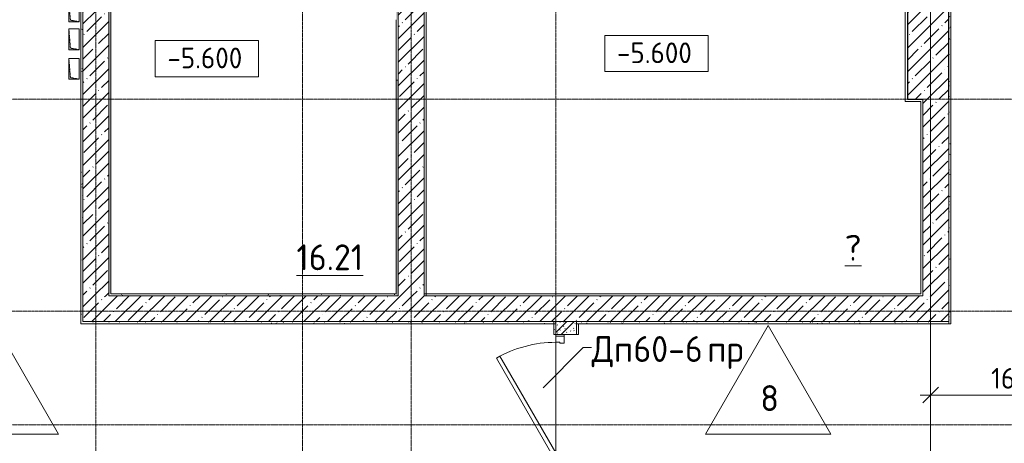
# Model space of a CAD drawing. Header units: millimetres. Extents: x 25420 to 100191, y -10965 to 131188.
# Tile 34 of 53: x 56289 to 65812, y 93673 to 97770. Entities that reach past the tile are written whole.
import ezdxf

# ---------------------------------------------------------------- set-up
doc = ezdxf.new("R2010")
doc.units = ezdxf.units.MM
doc.linetypes.add('3_ Штрих_ 1 х 1 мм', pattern=[2, 1, -1])
doc.linetypes.add('4_ Штрихпунктир_ 10 х 2 мм', pattern=[14, 10, -2, 0, -2])
for name, color, linetype, lineweight in [('A-ANNO-DIMS', 7, 'Continuous', 5), ('A-ANNO-DIMS-100', 7, 'Continuous', 5), ('A-AREA-IDEN', 7, 'Continuous', 5), ('A-DETL-GENF', 7, 'Continuous', 13), ('A-DOOR', 7, 'Continuous', 13), ('A-DOOR-FRAM', 7, 'Continuous', 13), ('A-DOOR-IDEN', 7, 'Continuous', 5), ('A-FLOR', 7, 'Continuous', 13), ('A-FLOR-IDEN', 7, 'Continuous', 5), ('A-WALL', 7, 'Continuous', 13), ('A-WALL-PATT', 7, 'Continuous', 13), ('G-ANNO-DIMS', 7, 'Continuous', 5), ('I-WALL', 7, 'Continuous', 13), ('M-EQPM', 7, 'Continuous', 13), ('S-COLS', 7, 'Continuous', 25), ('S-GRID', 7, 'Continuous', 5)]:
    doc.layers.add(name, color=color, linetype=linetype, lineweight=lineweight)
doc.styles.add('GOST Common_2', font='GOST_Common.ttf', dxfattribs={"height": 250})
doc.styles.add('GOST Common_3', font='GOST_Common.ttf', dxfattribs={"height": 200})
doc.dimstyles.new('2_мм', dxfattribs={"dimscale": 304.8, "dimtxt": 201.142999, "dimasz": 0.492126, "dimexe": 0.328084, "dimexo": 0.492126, "dimgap": 0, "dimtad": 1, "dimdec": 0, "dimdsep": 46, "dimtxsty": 'GOST Common_3', "dimblk1": 'OBLIQUE', "dimblk2": 'OBLIQUE', "dimsah": 1, "dimcen": 0.09, "dimdle": 0.328084, "dimadec": 5, "dimazin": 2, "dimtfac": 1, "dimtdec": 4, "dimtix": 1, "dimtmove": 0, "dimatfit": 3, "dimfxl": 1, "dimtvp": 1, "dimtolj": 1, "dimtzin": 0, "dimarcsym": 2})
pattern_1 = [(0, (0, 0), (203.2, 50.8), [3.353, -149.047, 3.353, -149.047, -812.8]), (0, (0, 0), (203.2, 50.8), [-304.8, 3.353, -301.447, 3.353, -149.047, -355.6]), (0, (0, 0), (203.2, 50.8), [-762, 3.353, -98.247, 3.353, -250.647]), (120, (76.2, 25.4), (-145.59409, 150.576362), [3.353, -149.047, 3.353, -149.047, -812.8]), (120, (76.2, 25.4), (-145.59409, 150.576362), [-304.8, 3.353, -301.447, 3.353, -149.047, -355.6]), (120, (76.2, 25.4), (-145.59409, 150.576362), [-762, 3.353, -98.247, 3.353, -250.647]), (240, (101.6, 127), (-57.60591, -201.376362), [3.353, -149.047, 3.353, -149.047, -812.8]), (240, (101.6, 127), (-57.60591, -201.376362), [-304.8, 3.353, -301.447, 3.353, -149.047, -355.6]), (240, (101.6, 127), (-57.60591, -201.376362), [-762, 3.353, -98.247, 3.353, -250.647])]
pattern_2 = [(45, (0, 0), (-114.04925, 114.04925), []), (45, (114.05, 0), (-114.04925, 114.04925), [201.612, -40.322, 3.353, -36.97])]

# ---------------------------------------------------------------- blocks, each defined once
blk = doc.blocks.new('Наметкина 10_РД_АР_П_Отделка_R21_rvt-1--01_Подвал_МП_часть Б')
at = {"layer": 'A-WALL-PATT', "lineweight": 5}
h = blk.add_hatch(dxfattribs=at)
h.set_pattern_fill('FP_6', color=256, style=0, pattern_type=2)
h.set_pattern_definition(pattern_1)
h.paths.add_polyline_path([(57150, 95120), (57170, 95120), (57170, 101000), (57150, 101000), (57150, 98319.4)])
h = blk.add_hatch(dxfattribs=at)
h.set_pattern_fill('FP_6', color=256, style=0, pattern_type=2)
h.set_pattern_definition(pattern_1)
h.paths.add_polyline_path([(59930, 95100), (59950, 95100), (59950, 97184.4), (59930, 97184.4), (59930, 95120)])
h.paths.add_polyline_path([(59950, 97770), (59950, 101000), (59930, 101000), (59930, 97770)])
h = blk.add_hatch(dxfattribs=at)
h.set_pattern_fill('FP_6', color=256, style=0, pattern_type=2)
h.set_pattern_definition(pattern_1)
h.paths.add_polyline_path([(65295, 94830), (65295, 99400), (65275, 99400), (65275, 94830)])
h = blk.add_hatch(dxfattribs=at)
h.set_pattern_fill('FP_6', color=256, style=0, pattern_type=2)
h.set_pattern_definition(pattern_1)
h.paths.add_polyline_path([(56880, 94850), (56900, 94850), (56900, 99150), (56880, 99150), (56880, 98319.4)])
h = blk.add_hatch(dxfattribs=at)
h.set_pattern_fill('FP_6', color=256, style=0, pattern_type=2)
h.set_pattern_definition(pattern_1)
h.paths.add_polyline_path([(59930, 95100), (59930, 95120), (57150, 95120), (57150, 95100), (59063.5, 95100)])
h = blk.add_hatch(dxfattribs=at)
h.set_pattern_fill('FP_6', color=256, style=0, pattern_type=2)
h.set_pattern_definition(pattern_1)
h.paths.add_polyline_path([(61475, 94830), (61475, 94850), (56880, 94850), (56880, 94830), (60956.3, 94830)])
h = blk.add_hatch(dxfattribs=at)
h.set_pattern_fill('FP_6', color=256, style=0, pattern_type=2)
h.set_pattern_definition(pattern_1)
h.paths.add_polyline_path([(61475, 93320), (61475, 93425), (61455, 93425), (61455, 93320)])
h.paths.add_polyline_path([(61455, 94725), (61475, 94725), (61475, 94850), (61455, 94850)])
h = blk.add_hatch(dxfattribs=at)
h.set_pattern_fill('FP_6', color=256, style=0, pattern_type=2)
h.set_pattern_definition(pattern_1)
h.paths.add_polyline_path([(61675, 94830), (65275, 94830), (65275, 94850), (61675, 94850)])
h = blk.add_hatch(dxfattribs=at)
h.set_pattern_fill('FP_6', color=256, style=0, pattern_type=2)
h.set_pattern_definition(pattern_1)
h.paths.add_polyline_path([(61675, 93300), (61695, 93300), (61695, 93425), (61675, 93425), (61675, 93379.5)])
h.paths.add_polyline_path([(61695, 94725), (61695, 94830), (61675, 94830), (61675, 94725)])
at = {"layer": 'A-WALL'}
for p, q in [((60200, 102930), (60200, 95100)), ((60220, 95100), (60220, 102930)), ((57150, 101000), (57150, 95120)), ((57170, 95120), (57170, 100980)), ((64855, 99400), (64855, 96980)), ((64875, 97000), (64875, 99400)), ((65275, 99400), (65275, 94830)), ((65295, 94830), (65295, 99400)), ((56900, 94850), (56900, 99150)), ((56880, 99130), (56880, 94850)), ((59930, 97184.4), (59930, 97770)), ((59950, 97184.4), (59930, 97184.4)), ((59930, 97184.4), (59930, 95120)), ((59950, 95100), (59950, 97184.4)), ((64855, 96980), (64875, 96980)), ((65025, 97000), (64875, 97000)), ((64875, 96980), (65005, 96980)), ((65005, 96980), (65005, 95120)), ((65025, 96980), (65025, 97000)), ((65025, 95120), (65025, 96980)), ((57150, 95120), (57150, 95100)), ((57150, 95100), (59930, 95100)), ((59930, 95120), (57170, 95120)), ((59930, 95100), (59950, 95100)), ((65005, 95120), (60200, 95120)), ((60200, 95120), (60200, 95100)), ((60200, 95100), (60220, 95100)), ((60200, 95100), (65025, 95100)), ((65025, 95100), (65025, 95120)), ((56880, 94850), (56880, 94830)), ((61475, 94850), (56900, 94850)), ((61475, 94850), (61455, 94850)), ((61455, 94850), (61455, 94725)), ((61475, 94830), (61475, 94850)), ((61475, 94725), (61475, 94850)), ((65275, 94850), (61675, 94850)), ((61675, 94850), (61675, 94830)), ((65275, 94830), (65275, 94850)), ((56880, 94830), (61475, 94830)), ((61675, 94830), (61675, 94725)), ((61695, 94830), (61675, 94830)), ((61675, 94830), (65275, 94830)), ((61695, 94725), (61695, 94830)), ((65275, 94830), (65295, 94830)), ((61455, 94725), (61475, 94725)), ((61675, 94725), (61695, 94725))]:
    blk.add_line(p, q, dxfattribs=at)
blk = doc.blocks.new('АР_Дверь однопольная - 1300х2100h_лест__лифт_ холл-5749084--01_Подвал_МП_часть Б')
at = {"layer": 'A-DOOR'}
for p, q in [((420.9, 675), (-575, 100)), ((440.9, 640.4), (420.9, 675)), ((-555, 65.4), (440.9, 640.4)), ((-575, 100), (-555, 65.4))]:
    blk.add_line(p, q, dxfattribs=at)
at = {"layer": 'A-DOOR', "lineweight": 5}
blk.add_arc((-575, 100), 1150, 360, 30, dxfattribs=at)
at = {"layer": 'A-DOOR-FRAM'}
for p, q in [((-635, 100), (-650, 100)), ((-575, 100), (-635, 100)), ((-635, 100), (-635, 20)), ((-575, 60), (-575, 100)), ((635, 100), (575, 100)), ((575, 100), (575, 60)), ((635, 20), (635, 100)), ((635, 100), (650, 100)), ((-635, 20), (-650, 20)), ((-635, 20), (-565, 20)), ((-565, 60), (-575, 60)), ((-565, 20), (-565, 60)), ((575, 60), (565, 60)), ((565, 60), (565, 20)), ((565, 20), (635, 20)), ((635, 20), (650, 20))]:
    blk.add_line(p, q, dxfattribs=at)
blk = doc.blocks.new('АР_Канал вертикальный прямоугольный - СС-6262946--01_Подвал_МП_часть Б')
at = {"layer": 'A-DETL-GENF'}
blk.add_hatch(color=256, dxfattribs=at).paths.add_polyline_path([(-100, 50), (-100, -50), (-85, 35), (100, 50)])
at = {"layer": 'A-DETL-GENF', "linetype": '3_ Штрих_ 1 х 1 мм'}
for p, q in [((100, 50), (-100, 50)), ((-100, 50), (-100, -50)), ((100, 50), (-100, 50)), ((-100, 50), (-100, -50)), ((-100, -50), (-85, 35)), ((-100, -50), (-85, 35)), ((-85, 35), (100, 50)), ((-85, 35), (100, 50)), ((100, -50), (100, 50)), ((-100, -50), (100, -50))]:
    blk.add_line(p, q, dxfattribs=at)
at = {"layer": 'M-EQPM'}
for p, q in [((-100, -50), (-100, 50)), ((-100, 50), (100, 50)), ((100, 50), (100, -50)), ((100, -50), (-100, -50))]:
    blk.add_line(p, q, dxfattribs=at)
blk = doc.blocks.new('Марка полов - Марка полов-4106608--01_Подвал_МП_часть Б')
at = {"layer": 'A-FLOR-IDEN'}
for p, q in [((0, 7), (-6.062, -3.5)), ((6.062, -3.5), (0, 7)), ((-6.062, -3.5), (6.062, -3.5))]:
    blk.add_line(p, q, dxfattribs=at)
blk = doc.blocks.new('DIMBLOCK101--01_Подвал_МП_часть Б')
at = {"layer": 'A-ANNO-DIMS-100', "transparency": 16777216}
for p, q in [((65100, 94096.2), (65100, 94240.1)), ((66790, 94096.2), (66790, 94240.1)), ((65000, 94140.1), (66790, 94140.1)), ((65100, 94140.1), (65100, 94096.2)), ((66790, 94140.1), (66790, 94096.2))]:
    blk.add_line(p, q, dxfattribs=at)
at = {"layer": 'A-ANNO-DIMS-100', "lineweight": 25, "transparency": 16777216}
for p, q in [((65100, 94140.1), (65175, 94215.1)), ((66790, 94140.1), (66865, 94215.1)), ((65100, 94140.1), (65025, 94065.1)), ((66790, 94140.1), (66715, 94065.1))]:
    blk.add_line(p, q, dxfattribs=at)
at = {"layer": 'A-ANNO-DIMS-100', "color": 0, "transparency": 16777216, "insert": (65684.2, 94401.5), "char_height": 200, "width": 625.93, "attachment_point": 1, "line_spacing_factor": 1.022761, "style": 'GOST Common_3'}
blk.add_mtext('1690', dxfattribs=at)
blk = doc.blocks.new('_Oblique')
at = {"color": 0, "linetype": 'ByBlock', "lineweight": -2}
blk.add_line((-0.5, -0.5), (0.5, 0.5), dxfattribs=at)
blk = doc.blocks.new('Высотные отметки - Frame_2-749557--01_Подвал_МП_часть Б')
at = {"layer": 'G-ANNO-DIMS'}
for p, q in [((-5, 3.5), (-5, 0)), ((5, 3.5), (-5, 3.5)), ((5, 0), (5, 3.5)), ((-5, 0), (5, 0))]:
    blk.add_line(p, q, dxfattribs=at)

msp = doc.modelspace()

# ---------------------------------------------------------------- hatches: boundary and pattern name
at = {"layer": 'A-WALL-PATT', "lineweight": 5}
h = msp.add_hatch(dxfattribs=at)
h.set_pattern_fill('FP_1', color=256, style=0, pattern_type=2)
h.set_pattern_definition(pattern_2)
h.paths.add_polyline_path([(57150, 95100), (57150, 101450), (56900, 101450), (56900, 95100)])
h.paths.add_polyline_path([(56900, 102650), (57150, 102650), (57150, 103190), (56900, 103190)])
h = msp.add_hatch(dxfattribs=at)
h.set_pattern_fill('FP_1', color=256, style=0, pattern_type=2)
h.set_pattern_definition(pattern_2)
h.paths.add_polyline_path([(59950, 95100), (60200, 95100), (60200, 102940), (59950, 102940), (59950, 95849.424081)])
h = msp.add_hatch(dxfattribs=at)
h.set_pattern_fill('FP_1', color=256, style=0, pattern_type=2)
h.set_pattern_definition(pattern_2)
h.paths.add_polyline_path([(65275, 94850), (65275, 97000), (65025, 97000), (65025, 94850)])
h = msp.add_hatch(dxfattribs=at)
h.set_pattern_fill('FP_1', color=256, style=0, pattern_type=2)
h.set_pattern_definition(pattern_2)
h.paths.add_polyline_path([(65025, 94850), (65025, 95100), (56900, 95100), (56900, 94850), (62849.141178, 94850)])
h = msp.add_hatch(dxfattribs=at)
h.set_pattern_fill('FP_2', color=256, style=0, pattern_type=2)
h.set_pattern_definition([(135, (150.28, 188.64), (-282.8427, 3e-14), [5, -395]), (135, (174.9, 237.36), (-282.8427, 3e-14), [5, -395]), (135, (211.96, 236.53), (-282.8427, 3e-14), [5, -395]), (135, (114.96, 223.96), (-282.8427, 3e-14), [5, -395]), (135, (77.54, 223.96), (-282.8427, 3e-14), [5, -395]), (135, (57.44, 184.52), (-282.8427, 3e-14), [5, -395]), (135, (66.21, 142.9), (-282.8427, 3e-14), [5, -395]), (135, (107.33, 161), (-282.8427, 3e-14), [5, -395]), (135, (99.08, 130.94), (-282.8427, 3e-14), [5, -395]), (135, (22.6, 136.46), (-282.8427, 3e-14), [5, -395]), (135, (21.16, 168.08), (-282.8427, 3e-14), [5, -395]), (135, (46.13, 96.12), (-282.8427, 3e-14), [5, -395]), (135, (3.54, 74.6), (-282.8427, 3e-14), [5, -395]), (135, (40.3, 47.56), (-282.8427, 3e-14), [5, -395]), (135, (39.77, 18.47), (-282.8427, 3e-14), [5, -395]), (135, (76.94, 37.28), (-282.8427, 3e-14), [5, -395]), (135, (114.18, 62.4), (-282.8427, 3e-14), [5, -395]), (135, (139.87, 90.2), (-282.8427, 3e-14), [5, -395]), (135, (141.44, 15.82), (-282.8427, 3e-14), [5, -395]), (135, (188.69, 26.73), (-282.8427, 3e-14), [5, -395]), (135, (176.14, 51.36), (-282.8427, 3e-14), [5, -395]), (135, (177.03, 0), (-282.8427, 3e-14), [5, -395]), (135, (276.61, 8.22), (-282.8427, 3e-14), [5, -395]), (135, (271.19, 31.72), (-282.8427, 3e-14), [5, -395]), (135, (268.29, 119.65), (-282.8427, 3e-14), [5, -395]), (135, (237.92, 101.95), (-282.8427, 3e-14), [5, -395]), (135, (237.92, 158.27), (-282.8427, 3e-14), [5, -395]), (135, (260.4, 204.35), (-282.8427, 3e-14), [5, -395]), (135, (275.54, 235.4), (-282.8427, 3e-14), [5, -395]), (135, (117.62, 268.96), (-282.8427, 3e-14), [5, -395]), (135, (203.62, 273.83), (-282.8427, 3e-14), [5, -395]), (135, (47.24, 279.3), (-282.8427, 3e-14), [5, -395]), (135, (23.2, 266.16), (-282.8427, 3e-14), [5, -395]), (135, (42.78, 232.52), (-282.8427, 3e-14), [5, -395]), (135, (177.76, 90.57), (-282.8427, 3e-14), [5, -395]), (135, (181.12, 121.8), (-282.8427, 3e-14), [5, -395]), (135, (206.73, 172.06), (-282.8427, 3e-14), [5, -395]), (135, (143.14, 136.62), (-282.8427, 3e-14), [5, -395]), (135, (211.51, 131.86), (-282.8427, 3e-14), [5, -395]), (135, (81.47, 95.1), (-282.8427, 3e-14), [5, -395]), (135, (235.13, 60.46), (-282.8427, 3e-14), [5, -395]), (135, (242.24, 4.89), (-282.8427, 3e-14), [5, -395]), (45, (0, 106.07), (-282.8427, 0), []), (45, (106.07, 0), (-282.8427, 0), []), (45, (176.78, 0), (-282.8427, 0), []), (45, (0, 176.78), (-282.8427, 0), [])])
h.paths.add_polyline_path([(61675, 93300), (61675, 93425), (61475, 93425), (61475, 93300)])
h.paths.add_polyline_path([(61475, 94725), (61675, 94725), (61675, 94850), (61475, 94850)])
at = {"layer": 'S-COLS', "lineweight": 5}
h = msp.add_hatch(dxfattribs=at)
h.set_pattern_fill('FP_1', color=256, style=0, pattern_type=2)
h.set_pattern_definition(pattern_2)
h.paths.add_polyline_path([(65275, 97000), (65275, 99400), (64875, 99400), (64875, 97000), (65025, 97000)])

# ---------------------------------------------------------------- linework, layer by layer
at = {"layer": 'A-DOOR-IDEN'}
for p, q in [((61351.777422, 94208.232227), (61738.436617, 94598.929758)), ((61738.436617, 94598.929758), (61821.291372, 94598.929758))]:
    msp.add_line(p, q, dxfattribs=at)
at = {"layer": 'A-FLOR'}
for p, q in [((61475, 94710), (61475, 94725)), ((61475, 93580), (61475, 94650))]:
    msp.add_line(p, q, dxfattribs=at)
at = {"layer": 'A-WALL'}
for p, q in [((60200, 95100), (60200, 102940)), ((57150, 95100), (57150, 101000)), ((59950, 101000), (59950, 95100)), ((56900, 99150), (56900, 94850)), ((65025, 97000), (65025, 95100)), ((65275, 94850), (65275, 97000)), ((59950, 95100), (57150, 95100)), ((65025, 95100), (60200, 95100)), ((56900, 94850), (65275, 94850))]:
    msp.add_line(p, q, dxfattribs=at)
at = {"layer": 'G-ANNO-DIMS'}
msp.add_line((58092.295043, 97218.494614), (58099.829426, 97218.494614), dxfattribs=at)
at = {"layer": 'I-WALL'}
for p, q in [((61475, 94850), (61475, 94725)), ((61675, 94725), (61675, 94850)), ((61475, 94725), (61675, 94725))]:
    msp.add_line(p, q, dxfattribs=at)
at = {"layer": 'S-COLS'}
for p, q in [((64875, 99400), (64875, 97000)), ((65275, 97000), (65275, 99400)), ((64875, 97000), (65025, 97000))]:
    msp.add_line(p, q, dxfattribs=at)
at = {"layer": 'S-GRID', "linetype": '4_ Штрихпунктир_ 10 х 2 мм'}
for p, q in [((65100, 50350), (65100, 130388.42805)), ((57025, 80104.964717), (57025, 129588.42805)), ((59025, 80104.964717), (59025, 129588.42805)), ((60075, 80104.964717), (60075, 129588.42805)), ((61475, 80104.964717), (61475, 129588.42805)), ((65100, 80104.964717), (65100, 129588.42805)), ((86550, 97000), (28300, 97000)), ((90016.401776, 94950), (28300, 94950)), ((86550, 93850), (28300, 93850))]:
    msp.add_line(p, q, dxfattribs=at)

# ---------------------------------------------------------------- block references
at = {"lineweight": 5}
msp.add_blockref('Наметкина 10_РД_АР_П_Отделка_R21_rvt-1--01_Подвал_МП_часть Б', (0, 0), dxfattribs=at)
at = {"layer": 'A-DOOR', "rotation": 90}
msp.add_blockref('АР_Дверь однопольная - 1300х2100h_лест__лифт_ холл-5749084--01_Подвал_МП_часть Б', (61575, 94075), dxfattribs=at)
at = {"layer": 'A-FLOR-IDEN', "xscale": 99.99999999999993, "yscale": 99.99999999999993, "zscale": 99.99999999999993}
for p in [(56058.350756, 94112.7642), (63529.401746, 94112.7642)]:
    msp.add_blockref('Марка полов - Марка полов-4106608--01_Подвал_МП_часть Б', p, dxfattribs=at)
at = {"layer": 'G-ANNO-DIMS', "xscale": 99.99999999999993, "yscale": 99.99999999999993, "zscale": 99.99999999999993}
msp.add_blockref('Высотные отметки - Frame_2-749557--01_Подвал_МП_часть Б', (62448.085105, 97268.358898), dxfattribs=at)
at = {"layer": 'G-ANNO-DIMS', "extrusion": (0, 0, -1), "xscale": 99.99999999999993, "yscale": 99.99999999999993, "zscale": 99.99999999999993}
msp.add_blockref('Высотные отметки - Frame_2-749557--01_Подвал_МП_часть Б', (-58099.829426, 97218.494614), dxfattribs=at)
at = {"layer": 'M-EQPM', "rotation": 90}
for p in [(56815, 97850), (56815, 97580), (56815, 97295)]:
    msp.add_blockref('АР_Канал вертикальный прямоугольный - СС-6262946--01_Подвал_МП_часть Б', p, dxfattribs=at)

# ---------------------------------------------------------------- texts
at = {"layer": 'A-AREA-IDEN', "char_height": 250, "attachment_point": 1, "style": 'GOST Common_2'}
for s, insert, width in [('\\L\\fGOST Common|b0|i0|c204|p34|;\\L?', (64268.426579, 95688.870319), 216.455625), ('\\L16.21', (58966.555403, 95597.067776), 825.738125)]:
    msp.add_mtext(s, dxfattribs=dict(at, insert=insert, width=width))
at = {"layer": 'A-DOOR-IDEN', "char_height": 250, "attachment_point": 1, "style": 'GOST Common_2'}
for s, insert, width in [('Дп', (61821.291372, 94709.856842), 489.029375), ('60-6', (62224.780955, 94709.856842), 865.8225), ('пр', (62939.155955, 94709.856842), 432.91125)]:
    msp.add_mtext(s, dxfattribs=dict(at, insert=insert, width=width))
at = {"layer": 'A-FLOR-IDEN', "insert": (63452.525463, 94234.825872), "char_height": 250, "width": 216.455625, "attachment_point": 1, "style": 'GOST Common_2'}
msp.add_mtext('\\fGOST Common|b0|i0|c204|p34|;8', dxfattribs=at)
at = {"layer": 'G-ANNO-DIMS', "char_height": 200, "width": 917.17566319, "attachment_point": 1, "line_spacing_factor": 1.022761, "style": 'GOST Common_3'}
for insert in [(62065.928579, 97549.724559), (57717.672899, 97499.860274)]:
    msp.add_mtext('-5.600', dxfattribs=dict(at, insert=insert))

# ---------------------------------------------------------------- dimensions: what is measured, and where the dimension line sits
at = {"layer": 'A-ANNO-DIMS'}
dim = msp.add_linear_dim(base=(66790, 94140.125318), p1=(65100, 94246.191336), p2=(66790, 94246.191336), dimstyle='2_мм', override={"dimpost": '<>', "dimfxl": 1690}, dxfattribs=at)
dim.commit()
dim.dimension.update_dxf_attribs({"geometry": 'DIMBLOCK101--01_Подвал_МП_часть Б', "text_midpoint": (65945, 94240.125318)})

doc.saveas('drawing.dxf')
